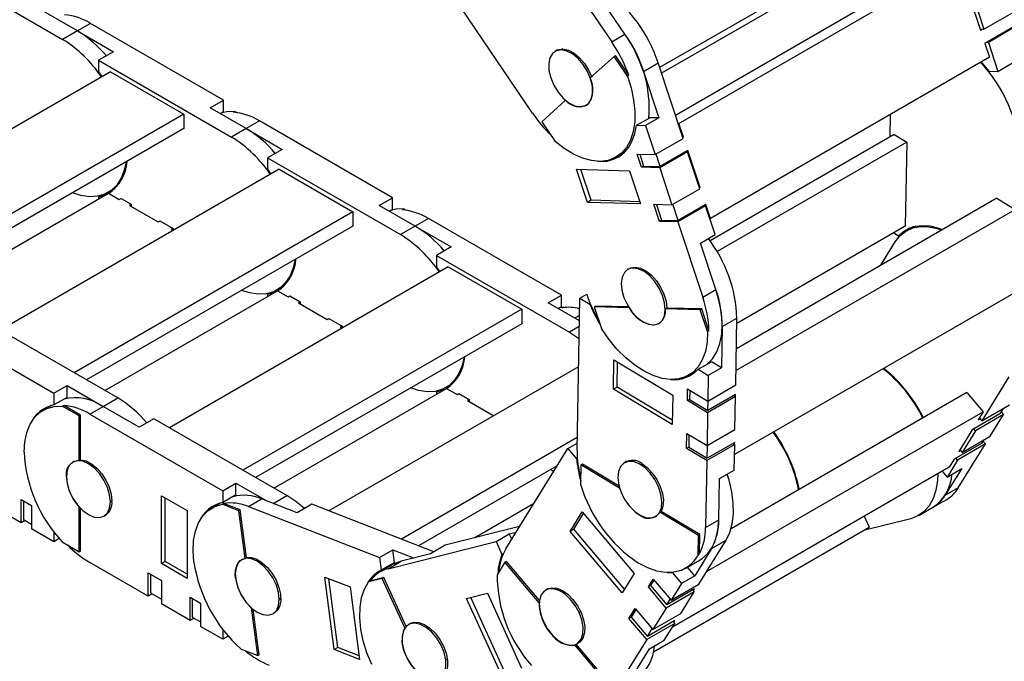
# Model space of a CAD drawing. Header units: inches. Extents: x 0 to 66, y 0 to 51.
# Tile 7 of 10: x 54.7 to 62.1, y 34.1 to 38.9. Entities that reach past the tile are written whole.
import ezdxf

# ---------------------------------------------------------------- set-up
doc = ezdxf.new("R2010")
doc.units = ezdxf.units.IN
doc.header["$LTSCALE"] = 6
doc.header["$MEASUREMENT"] = 0

msp = doc.modelspace()

# ---------------------------------------------------------------- linework, layer by layer
for p, q in [((53.9829, 39.3685), (54.9906, 38.7867)), ((58.5532, 38.228), (57.7586, 39.4025)), ((60.9512, 39.4024), (59.5158, 38.5738)), ((61.0366, 39.4), (59.5303, 38.5305)), ((61.6512, 39.3746), (59.6365, 38.2115)), ((59.6612, 38.1497), (61.7769, 39.3711)), ((58.8035, 39.285), (59.1525, 38.7691)), ((59.2527, 38.827), (59.0376, 39.1449)), ((61.8547, 39.1376), (61.948, 38.8572)), ((61.8812, 39.1452), (61.9745, 38.8649)), ((55.102, 38.851), (54.8292, 39.0085)), ((61.9745, 38.8649), (62.1861, 38.9871)), ((55.2022, 38.9088), (55.102, 38.851)), ((56.21, 38.3271), (55.2022, 38.9088)), ((55.102, 38.851), (54.9906, 38.7867)), ((55.102, 38.851), (55.3748, 38.6935)), ((59.1525, 38.7691), (59.2527, 38.827)), ((61.9452, 38.8658), (61.9745, 38.8649)), ((61.948, 38.8572), (61.962, 38.8653)), ((62.1903, 38.8772), (61.9815, 38.7567)), ((62.2195, 38.8865), (62.008, 38.7643)), ((61.9815, 38.7567), (62.0162, 38.6524)), ((62.008, 38.7643), (61.9953, 38.7647)), ((62.008, 38.7643), (62.0809, 38.5451)), ((55.3748, 38.6935), (55.2634, 38.6292)), ((58.7415, 38.7071), (58.7236, 38.6967)), ((58.7816, 38.7145), (58.7699, 38.7077)), ((59.1705, 38.6584), (59.1817, 38.6648)), ((59.2824, 38.516), (59.1817, 38.6648)), ((55.2634, 38.6292), (55.2634, 38.5404)), ((55.2634, 38.6292), (56.2712, 38.0474)), ((59.1705, 38.6584), (58.9902, 38.4955)), ((59.2713, 38.5095), (59.1705, 38.6584)), ((59.393, 38.5442), (59.5043, 38.6085)), ((59.6945, 38.0371), (59.5043, 38.6085)), ((62.0162, 38.6524), (59.9005, 37.4311)), ((62.0809, 38.5451), (62.1923, 38.6094)), ((55.3524, 38.5423), (53.2396, 37.3226)), ((55.2634, 38.5404), (55.2885, 38.5054)), ((55.3524, 38.5423), (55.9092, 38.2209)), ((59.2824, 38.516), (59.2713, 38.5095)), ((59.393, 38.5442), (59.5102, 38.192)), ((62.0115, 38.5471), (62.0809, 38.5451)), ((56.1097, 38.2692), (56.21, 38.3271)), ((56.21, 38.2383), (56.21, 38.3271)), ((58.803, 38.3265), (58.6226, 38.1636)), ((58.803, 38.3265), (58.8032, 38.3266)), ((58.9598, 38.2875), (58.9666, 38.2915)), ((55.9092, 38.2209), (53.7963, 37.0012)), ((55.9092, 38.2209), (55.9092, 38.1116)), ((56.3826, 38.1117), (56.1097, 38.2692)), ((56.21, 38.2383), (56.1866, 38.2248)), ((56.2854, 38.2353), (56.2966, 38.2417)), ((56.2966, 38.2417), (56.3128, 38.2323)), ((61.2633, 38.0476), (61.2663, 38.2196)), ((56.4828, 38.1696), (56.3826, 38.1117)), ((57.4905, 37.5878), (56.4828, 38.1696)), ((58.6226, 38.1636), (58.7233, 38.0147)), ((59.3406, 38.1361), (59.4408, 38.194)), ((59.5102, 38.192), (59.41, 38.1342)), ((59.5102, 38.192), (59.4408, 38.194)), ((59.657, 38.1499), (59.6612, 38.1497)), ((59.6959, 38.0455), (59.6612, 38.1497)), ((55.9092, 38.1116), (53.891, 36.9465)), ((56.3826, 38.1117), (56.2712, 38.0474)), ((56.3826, 38.1117), (56.6554, 37.9542)), ((59.3406, 38.1361), (59.41, 38.1342)), ((59.41, 38.1342), (59.4829, 37.915)), ((59.4829, 37.915), (59.6945, 38.0371)), ((59.6917, 38.0456), (59.6959, 38.0455)), ((59.6924, 38.0435), (59.6959, 38.0455)), ((61.2945, 38.0656), (59.8992, 37.2601)), ((61.3891, 38.0087), (59.9519, 37.1791)), ((61.2945, 38.0656), (61.3891, 38.0087)), ((61.3891, 38.0087), (61.378, 37.3724)), ((56.6554, 37.9542), (56.544, 37.8899)), ((59.1862, 37.8954), (59.2495, 37.932)), ((59.2258, 37.9243), (59.2619, 37.9452)), ((59.3447, 37.9188), (59.4829, 37.915)), ((59.3782, 37.8182), (59.3447, 37.9188)), ((59.3648, 37.9183), (59.3949, 37.8279)), ((59.5206, 37.8244), (59.4892, 37.9186)), ((59.728, 37.9365), (59.5164, 37.8144)), ((59.7294, 37.945), (59.5206, 37.8244)), ((59.7154, 37.9369), (59.728, 37.9365)), ((59.8213, 37.6562), (59.728, 37.9365)), ((59.8227, 37.6646), (59.7294, 37.945)), ((56.544, 37.8899), (56.544, 37.8012)), ((56.544, 37.8899), (57.5518, 37.3081)), ((59.0488, 37.8634), (59.0646, 37.8625)), ((59.0658, 37.8632), (59.0646, 37.8625)), ((56.633, 37.8031), (54.5201, 36.5833)), ((56.544, 37.8012), (56.5691, 37.7662)), ((56.633, 37.8031), (57.1898, 37.4817)), ((58.885, 37.8034), (59.2872, 37.7923)), ((58.9687, 37.5519), (58.885, 37.8034)), ((58.9966, 37.568), (58.9185, 37.8025)), ((59.2872, 37.7923), (59.3709, 37.5407)), ((59.395, 37.8279), (59.3782, 37.8182)), ((59.5164, 37.8144), (59.3782, 37.8182)), ((59.3949, 37.8279), (59.5206, 37.8244)), ((59.5164, 37.8144), (59.6097, 37.5341)), ((54.0303, 36.8661), (55.3386, 37.6214)), ((55.3351, 37.6274), (55.3873, 37.6576)), ((55.3386, 37.6214), (55.4194, 37.5748)), ((59.6097, 37.5341), (59.8213, 37.6562)), ((59.8185, 37.6647), (59.8227, 37.6646)), ((59.8192, 37.6626), (59.8227, 37.6646)), ((55.2875, 37.6067), (55.2634, 37.5928)), ((55.2634, 37.5928), (55.2634, 37.578)), ((55.4194, 37.5748), (55.4333, 37.5828)), ((55.4333, 37.5828), (55.5112, 37.5378)), ((55.4333, 37.5828), (55.4333, 37.5828)), ((57.3903, 37.5299), (57.4905, 37.5878)), ((57.4905, 37.499), (57.4905, 37.5878)), ((58.9966, 37.568), (58.9687, 37.5519)), ((59.3709, 37.5407), (58.9687, 37.5519)), ((59.3653, 37.5577), (58.9966, 37.568)), ((62.0711, 37.583), (60.0977, 36.4438)), ((62.0711, 37.583), (62.2103, 37.4994)), ((57.1898, 37.4817), (55.0769, 36.2619)), ((55.5112, 37.5378), (55.4973, 37.5298)), ((55.4973, 37.5298), (55.7145, 37.4044)), ((55.5112, 37.5378), (55.5112, 37.5217)), ((57.1898, 37.4817), (57.1898, 37.3724)), ((57.6631, 37.3724), (57.3903, 37.5299)), ((57.4905, 37.499), (57.4672, 37.4856)), ((57.566, 37.496), (57.5772, 37.5024)), ((57.5772, 37.5024), (57.5934, 37.4931)), ((59.4715, 37.5379), (59.6097, 37.5341)), ((59.5145, 37.4086), (59.4715, 37.5379)), ((59.4916, 37.5374), (59.5313, 37.4183)), ((59.657, 37.4148), (59.616, 37.5377)), ((59.8644, 37.5269), (59.6528, 37.4047)), ((59.8658, 37.5353), (59.657, 37.4148)), ((59.8517, 37.5272), (59.8644, 37.5269)), ((59.9373, 37.3077), (59.8644, 37.5269)), ((59.9005, 37.4311), (59.8658, 37.5353)), ((60.0948, 36.2782), (62.2103, 37.4994)), ((55.7145, 37.4044), (55.7284, 37.4124)), ((55.7283, 37.4125), (55.8286, 37.3546)), ((55.7283, 37.4124), (55.7283, 37.4125)), ((57.7634, 37.4303), (57.6631, 37.3724)), ((58.7711, 36.8485), (57.7634, 37.4303)), ((59.5313, 37.4183), (59.5145, 37.4086)), ((59.6528, 37.4047), (59.5145, 37.4086)), ((59.5313, 37.4183), (59.657, 37.4148)), ((59.6528, 37.4047), (59.843, 36.8334)), ((59.8962, 37.4312), (59.9005, 37.4311)), ((57.1898, 37.3724), (55.1716, 36.2073)), ((55.8285, 37.3546), (55.8146, 37.3466)), ((55.8146, 37.3466), (55.8284, 37.3386)), ((55.8286, 37.3546), (55.8286, 37.3387)), ((57.6631, 37.3724), (57.5518, 37.3081)), ((57.6631, 37.3724), (57.936, 37.2149)), ((61.378, 37.3724), (60.101, 36.6352)), ((61.2907, 37.322), (61.3279, 37.2996)), ((61.4404, 37.3683), (61.3882, 37.3382)), ((59.826, 37.2434), (59.9373, 37.3077)), ((61.1924, 37.0757), (61.3015, 37.2523)), ((61.3279, 37.2996), (61.3565, 37.3162)), ((57.936, 37.2149), (57.8246, 37.1507)), ((59.9432, 36.8912), (59.826, 37.2434)), ((57.8246, 37.1507), (57.8246, 37.0619)), ((57.8246, 37.1507), (58.8324, 36.5689)), ((57.9136, 37.0638), (55.8007, 35.8441)), ((57.8246, 37.0619), (57.8497, 37.0269)), ((57.9136, 37.0638), (58.4704, 36.7424)), ((59.2918, 37.0541), (59.2739, 37.0437)), ((59.4067, 37.0367), (59.3953, 37.0301)), ((55.3109, 36.1268), (56.6192, 36.8821)), ((56.6157, 36.8882), (56.6679, 36.9183)), ((56.6192, 36.8821), (56.6999, 36.8355)), ((59.843, 36.8334), (59.9432, 36.8912)), ((56.5681, 36.8674), (56.544, 36.8535)), ((56.544, 36.8535), (56.544, 36.8387)), ((56.6999, 36.8355), (56.7139, 36.8435)), ((56.7138, 36.8435), (56.7918, 36.7985)), ((56.7138, 36.8435), (56.7138, 36.8435)), ((56.7918, 36.7986), (56.7778, 36.7905)), ((56.7918, 36.7985), (56.7918, 36.7825)), ((58.6709, 36.7907), (58.7711, 36.8485)), ((58.7711, 36.7598), (58.7711, 36.8485)), ((58.8904, 35.6743), (58.9106, 36.8262)), ((58.9106, 36.8262), (58.9635, 36.8568)), ((58.9106, 36.8262), (58.9874, 36.7801)), ((62.1991, 36.863), (60.0837, 35.6418)), ((58.4704, 36.7424), (56.3575, 35.5227)), ((56.7778, 36.7905), (56.995, 36.6651)), ((58.4704, 36.7424), (58.4704, 36.6331)), ((58.9075, 36.6541), (58.6709, 36.7907)), ((58.7711, 36.7598), (58.7478, 36.7463)), ((58.7885, 36.7596), (58.7582, 36.7523)), ((58.7774, 36.7532), (58.7885, 36.7596)), ((58.7885, 36.7596), (58.7978, 36.756)), ((58.9914, 36.7824), (58.9874, 36.7801)), ((59.0308, 36.7669), (59.0197, 36.7605)), ((59.0197, 36.7605), (59.0746, 36.5956)), ((59.2845, 36.7531), (59.0197, 36.7605)), ((59.2804, 36.76), (59.0308, 36.7669)), ((59.2845, 36.7531), (59.2847, 36.7533)), ((59.5704, 36.7519), (59.5592, 36.7455)), ((59.8241, 36.7382), (59.5592, 36.7455)), ((59.8352, 36.7446), (59.5704, 36.7519)), ((59.8241, 36.7382), (59.8352, 36.7446)), ((59.879, 36.5733), (59.8241, 36.7382)), ((59.8901, 36.5797), (59.8352, 36.7446)), ((53.916, 36.6878), (54.9238, 36.106)), ((55.4082, 36.0707), (54.4004, 36.6525)), ((56.995, 36.6651), (57.009, 36.6732)), ((57.0089, 36.6732), (57.1092, 36.6153)), ((57.0089, 36.6732), (57.0089, 36.6732)), ((58.9083, 36.696), (58.8715, 36.6748)), ((58.9042, 36.656), (58.9076, 36.6547)), ((59.9904, 36.611), (60.1018, 36.6753)), ((60.0929, 36.1694), (60.1018, 36.6753)), ((58.4704, 36.6331), (56.4522, 35.468)), ((57.1091, 36.6153), (57.0952, 36.6073)), ((57.0952, 36.6073), (57.109, 36.5993)), ((57.1092, 36.6153), (57.1092, 36.5994)), ((58.9068, 36.6118), (58.8324, 36.5689)), ((59.4639, 36.6232), (59.4644, 36.6235)), ((59.5101, 36.6346), (59.5169, 36.6385)), ((59.8901, 36.5797), (59.879, 36.5733)), ((59.9904, 36.611), (59.9849, 36.2992)), ((59.1657, 36.1361), (59.1696, 36.3588)), ((59.1696, 36.3588), (59.6149, 36.0914)), ((58.9015, 36.3065), (57.0094, 35.2143)), ((59.1935, 36.1521), (59.1968, 36.3424)), ((59.7364, 36.2425), (59.7998, 36.2791)), ((59.8079, 36.2875), (59.9081, 36.3453)), ((59.8079, 36.2875), (59.8847, 36.2413)), ((59.9849, 36.2992), (59.8847, 36.2413)), ((59.9849, 36.2992), (59.9081, 36.3453)), ((59.8847, 36.2413), (59.8813, 36.0472)), ((62.1638, 36.2307), (61.9578, 35.8973)), ((54.9238, 36.106), (55.024, 36.1639)), ((55.024, 36.0751), (55.024, 36.1639)), ((55.024, 36.1639), (55.2968, 36.0064)), ((56.5915, 35.3876), (57.8998, 36.1428)), ((57.8487, 36.1281), (57.8246, 36.1142)), ((57.8963, 36.1489), (57.9485, 36.179)), ((57.8998, 36.1428), (57.9805, 36.0962)), ((59.1935, 36.1521), (59.1657, 36.1361)), ((59.611, 35.8687), (59.1657, 36.1361)), ((59.6116, 35.9011), (59.1935, 36.1521)), ((59.7267, 36.05), (59.7282, 36.1391)), ((59.7282, 36.1391), (59.8813, 36.0472)), ((59.7446, 36.1293), (59.7434, 36.0597)), ((59.8813, 36.0472), (60.0929, 36.1694)), ((54.9238, 36.106), (54.9238, 36.0173)), ((55.024, 36.0751), (54.9238, 36.0173)), ((55.2968, 36.0064), (55.4082, 36.0707)), ((57.8246, 36.1142), (57.8246, 36.0995)), ((57.9805, 36.0962), (57.9945, 36.1043)), ((57.9944, 36.1043), (58.0724, 36.0593)), ((57.9944, 36.1042), (57.9944, 36.1043)), ((58.0724, 36.0593), (58.0584, 36.0513)), ((58.0724, 36.0593), (58.0724, 36.0432)), ((59.6149, 36.0914), (59.611, 35.8687)), ((59.7434, 36.0597), (59.7267, 36.05)), ((59.7434, 36.0597), (59.8826, 35.9762)), ((60.0913, 36.0803), (59.8798, 35.9581)), ((60.0914, 36.0967), (59.8826, 35.9762)), ((61.846, 36.1106), (60.0572, 35.0779)), ((60.0774, 36.0886), (60.0913, 36.0803)), ((60.087, 35.8321), (60.0913, 36.0803)), ((60.0911, 36.0804), (60.0914, 36.0967)), ((61.846, 36.1106), (61.9692, 35.9646)), ((54.9044, 36.0128), (54.841, 35.9762)), ((54.9881, 36.0078), (54.9993, 36.0142)), ((55.1159, 35.9341), (54.9881, 36.0078)), ((55.127, 35.9405), (54.9993, 36.0142)), ((55.1966, 35.9485), (55.2968, 36.0064)), ((55.5697, 35.8489), (55.2968, 36.0064)), ((58.0584, 36.0513), (58.2589, 35.9356)), ((59.8798, 35.9581), (59.7267, 36.05)), ((59.8826, 35.9762), (59.8839, 36.0487)), ((61.9578, 35.8973), (62.1694, 36.0194)), ((62.1196, 35.9906), (62.0938, 35.9489)), ((55.127, 35.9405), (55.1159, 35.9341)), ((55.1159, 35.5954), (55.1159, 35.9341)), ((55.127, 35.6018), (55.127, 35.9405)), ((55.1966, 35.9485), (56.2044, 35.3668)), ((55.681, 35.9132), (55.5697, 35.8489)), ((56.6888, 35.3314), (55.681, 35.9132)), ((59.8726, 34.7544), (61.9692, 35.9646)), ((59.8798, 35.9581), (59.8754, 35.7099)), ((62.0938, 35.9489), (61.8849, 35.8283)), ((62.1227, 35.9439), (61.9112, 35.8218)), ((61.9692, 35.9646), (61.9316, 35.9038)), ((61.9316, 35.9038), (61.9455, 35.9119)), ((61.9403, 35.918), (61.9578, 35.8973)), ((62.0217, 35.7803), (62.1227, 35.9439)), ((62.1042, 35.9658), (62.1227, 35.9439)), ((59.8754, 35.7099), (60.087, 35.8321)), ((61.8849, 35.8283), (61.7838, 35.6647)), ((61.9112, 35.8218), (61.8988, 35.8364)), ((58.8921, 35.7704), (57.5589, 35.0007)), ((59.7203, 35.6873), (59.7223, 35.8019)), ((59.7223, 35.8019), (59.8754, 35.7099)), ((59.7387, 35.792), (59.7371, 35.697)), ((61.9112, 35.8218), (61.8101, 35.6582)), ((61.8101, 35.6582), (62.0217, 35.7803)), ((58.3502, 34.928), (58.8193, 35.6871)), ((58.8193, 35.6871), (58.8914, 35.7287)), ((58.8193, 35.6871), (58.8873, 35.6066)), ((59.7371, 35.697), (59.7203, 35.6873)), ((59.8734, 35.5954), (59.7203, 35.6873)), ((59.7371, 35.697), (59.8762, 35.6134)), ((60.085, 35.7175), (59.8734, 35.5954)), ((60.0851, 35.734), (59.8762, 35.6134)), ((59.8762, 35.6134), (59.878, 35.7114)), ((60.0711, 35.7259), (60.085, 35.7175)), ((60.0816, 35.5234), (60.085, 35.7175)), ((60.0848, 35.7177), (60.0851, 35.734)), ((61.9564, 35.7266), (61.7476, 35.606)), ((61.9854, 35.7216), (61.7738, 35.5995)), ((61.7794, 35.3882), (61.9854, 35.7216)), ((61.7926, 35.6789), (61.8101, 35.6582)), ((61.9718, 35.7516), (61.9564, 35.7266)), ((61.9669, 35.7435), (61.9854, 35.7216)), ((58.8924, 35.6095), (58.8873, 35.6066)), ((61.7476, 35.606), (61.71, 35.5452)), ((61.7738, 35.5995), (61.7615, 35.6141)), ((61.7838, 35.6647), (61.7978, 35.6728)), ((55.0742, 35.5881), (55.0674, 35.5841)), ((55.1159, 35.5954), (55.127, 35.6018)), ((58.7384, 35.5561), (57.6888, 34.9502)), ((58.9196, 35.5633), (58.9171, 35.4173)), ((58.9308, 35.5697), (58.9196, 35.5633)), ((59.2128, 35.3873), (58.9196, 35.5633)), ((59.2087, 35.4029), (58.9308, 35.5697)), ((59.2662, 35.5904), (59.2482, 35.58)), ((61.71, 35.5452), (59.6135, 34.3349)), ((59.8734, 35.5954), (59.8646, 35.0895)), ((61.8061, 35.5358), (61.6791, 35.3303)), ((61.7738, 35.5995), (61.6948, 35.4715)), ((61.6948, 35.4715), (61.8061, 35.5358)), ((55.0182, 35.4761), (55.0185, 35.4763)), ((58.7119, 35.5133), (58.688, 35.5271)), ((59.4554, 35.5079), (59.4441, 35.5013)), ((59.9648, 35.1473), (59.9702, 35.4591)), ((59.9702, 35.4591), (60.0816, 35.5234)), ((61.6579, 35.5152), (61.6948, 35.4715)), ((56.2044, 35.3668), (56.3046, 35.4246)), ((56.3046, 35.3359), (56.3046, 35.4246)), ((56.3046, 35.4246), (56.5379, 35.29)), ((59.2128, 35.3873), (59.2131, 35.3874)), ((61.7794, 35.3882), (61.6791, 35.3303)), ((55.7395, 34.8154), (55.7395, 35.3298)), ((55.7395, 35.3298), (55.9344, 35.2173)), ((55.7673, 34.8315), (55.7673, 35.3137)), ((56.2044, 35.3668), (56.2044, 35.278)), ((56.3046, 35.3359), (56.2044, 35.278)), ((56.3986, 35.2473), (56.4989, 35.3051)), ((56.7681, 35.2005), (56.4989, 35.3051)), ((56.5852, 35.2716), (56.6888, 35.3314)), ((54.676, 35.1239), (54.4589, 35.2493)), ((54.676, 35.3007), (54.754, 35.2557)), ((54.676, 35.1239), (54.676, 35.3007)), ((54.6928, 35.291), (54.6928, 35.1496)), ((54.754, 35.2557), (54.754, 35.0789)), ((55.1161, 35.2441), (55.1159, 35.244)), ((55.1159, 34.9054), (55.1159, 35.244)), ((55.127, 34.9118), (55.127, 35.2326)), ((55.3639, 35.2897), (55.3525, 35.2831)), ((56.185, 35.2735), (56.1216, 35.237)), ((56.1995, 35.265), (56.2106, 35.2715)), ((56.3256, 35.216), (56.1995, 35.265)), ((56.3367, 35.2225), (56.2106, 35.2715)), ((56.3986, 35.2473), (57.3932, 34.8608)), ((56.8795, 35.2648), (56.7681, 35.2005)), ((57.8048, 34.9052), (56.8795, 35.2648)), ((58.5607, 35.2686), (58.114, 35.0108)), ((61.4811, 35.1801), (61.5924, 35.2444)), ((61.5924, 35.2444), (61.6926, 35.3022)), ((55.3036, 35.175), (55.3215, 35.1853)), ((55.9344, 35.2173), (55.9344, 34.7029)), ((56.3367, 35.2225), (56.3256, 35.216)), ((56.3729, 34.8545), (56.3256, 35.216)), ((56.384, 34.8609), (56.3367, 35.2225)), ((58.837, 35.0596), (58.9277, 35.2064)), ((58.8648, 35.0757), (58.938, 35.1942)), ((58.9277, 35.2064), (59.3219, 34.7394)), ((59.363, 35.1842), (59.3633, 35.1844)), ((59.4845, 35.1709), (59.4913, 35.1748)), ((59.5282, 35.211), (59.5171, 35.2046)), ((59.8103, 35.0286), (59.5171, 35.2046)), ((59.8214, 35.035), (59.5282, 35.211)), ((61.4206, 35.1558), (61.061, 35.0653)), ((61.0669, 35.1739), (61.1046, 35.0915)), ((54.7067, 35.1416), (54.676, 35.1239)), ((54.6928, 35.1496), (54.754, 35.1143)), ((58.4543, 35.0963), (57.8902, 34.9545)), ((59.4696, 34.1477), (61.1046, 35.0915)), ((59.8646, 35.0895), (59.9648, 35.1473)), ((54.9238, 34.9809), (54.754, 35.0789)), ((54.9238, 35.0561), (54.9238, 34.9809)), ((58.2757, 34.9825), (58.3759, 35.0403)), ((58.3759, 35.0403), (58.4277, 35.0534)), ((58.3945, 34.9997), (58.3759, 35.0403)), ((58.8648, 35.0757), (58.837, 35.0596)), ((59.2312, 34.5926), (58.837, 35.0596)), ((59.2487, 34.621), (58.8648, 35.0757)), ((59.8077, 34.8825), (59.8103, 35.0286)), ((59.8103, 35.0286), (59.8214, 35.035)), ((59.8189, 34.889), (59.8214, 35.035)), ((61.0607, 35.0662), (61.061, 35.0653)), ((54.9653, 35.0048), (54.9238, 34.9809)), ((54.9881, 34.9791), (55.1159, 34.9054)), ((57.457, 34.7766), (58.2757, 34.9825)), ((57.8902, 34.9545), (57.7789, 34.8902)), ((58.2757, 34.9825), (58.3205, 34.8845)), ((59.8142, 34.6598), (60.0202, 34.9933)), ((59.9089, 34.929), (60.0202, 34.9933)), ((55.1159, 34.9054), (55.127, 34.9118)), ((56.3729, 34.8545), (56.384, 34.8609)), ((57.3932, 34.8608), (57.4934, 34.9186)), ((57.3932, 34.8608), (57.4056, 34.766)), ((57.5058, 34.8239), (57.4934, 34.9186)), ((57.4934, 34.9186), (57.65, 34.8578)), ((57.7789, 34.8902), (57.5572, 34.8345)), ((58.3304, 34.8902), (58.3205, 34.8845)), ((59.9089, 34.929), (59.7819, 34.7235)), ((59.8189, 34.889), (59.8077, 34.8825)), ((55.6393, 34.5679), (55.1966, 34.8234)), ((55.7673, 34.8315), (55.7395, 34.8154)), ((55.9344, 34.7029), (55.7395, 34.8154)), ((55.9344, 34.735), (55.7673, 34.8315)), ((56.3548, 34.8488), (56.348, 34.8448)), ((57.4968, 34.8101), (57.3966, 34.7523)), ((57.5058, 34.8239), (57.4056, 34.766)), ((57.457, 34.7766), (57.5572, 34.8345)), ((58.3437, 34.8253), (58.2842, 34.7291)), ((58.3548, 34.8317), (58.3437, 34.8253)), ((58.6032, 34.5178), (58.3437, 34.8253)), ((58.6052, 34.5352), (58.3548, 34.8317)), ((59.7108, 34.7788), (59.8222, 34.8431)), ((59.7819, 34.7235), (59.7272, 34.7882)), ((55.6393, 34.7447), (55.7395, 34.6868)), ((55.6393, 34.5679), (55.6393, 34.7447)), ((55.656, 34.735), (55.656, 34.5936)), ((57.0489, 34.164), (56.977, 34.713)), ((56.977, 34.713), (57.1694, 34.6383)), ((57.4248, 34.7092), (57.321, 34.6831)), ((57.4248, 34.7092), (57.4137, 34.7027)), ((57.5938, 34.3396), (57.4248, 34.7092)), ((59.3219, 34.7394), (59.2312, 34.5926)), ((59.5734, 34.7467), (59.6137, 34.7462)), ((59.6137, 34.7462), (59.6176, 34.7484)), ((59.6137, 34.7462), (59.6817, 34.6656)), ((59.7819, 34.7235), (59.6817, 34.6656)), ((55.7395, 34.6868), (55.7395, 34.51)), ((56.301, 34.7044), (56.3012, 34.7046)), ((57.0767, 34.18), (57.0086, 34.7008)), ((57.1694, 34.6383), (57.2412, 34.0892)), ((57.4137, 34.7027), (57.3099, 34.6766)), ((57.3099, 34.6766), (57.321, 34.6831)), ((57.5846, 34.3289), (57.4137, 34.7027)), ((59.4308, 34.6395), (59.4671, 34.6982)), ((59.4476, 34.6491), (59.4308, 34.6395)), ((59.5664, 34.4789), (59.4308, 34.6395)), ((59.4733, 34.6908), (59.4476, 34.6491)), ((59.4476, 34.6491), (59.5708, 34.5032)), ((59.4671, 34.6982), (59.6026, 34.5377)), ((59.6817, 34.6656), (59.6026, 34.5377)), ((59.6026, 34.5377), (59.8142, 34.6598)), ((55.6699, 34.5855), (55.6393, 34.5679)), ((55.656, 34.5936), (55.7395, 34.5454)), ((55.9566, 34.5615), (56.0346, 34.5165)), ((55.9566, 34.3846), (55.9566, 34.5615)), ((58.0522, 34.5504), (58.2105, 34.5902)), ((58.2105, 34.5902), (58.4702, 34.0224)), ((58.6701, 34.6257), (58.6522, 34.6153)), ((59.7779, 34.6011), (59.5664, 34.4789)), ((59.7796, 34.6238), (59.5708, 34.5032)), ((59.6769, 34.4375), (59.7779, 34.6011)), ((59.7656, 34.6157), (59.7779, 34.6011)), ((59.7708, 34.6095), (59.7796, 34.6238)), ((55.9566, 34.3846), (55.7395, 34.51)), ((55.9734, 34.5518), (55.9734, 34.4104)), ((56.0346, 34.5165), (56.0346, 34.3396)), ((56.6445, 34.5504), (56.6331, 34.5438)), ((58.3119, 33.9826), (58.0522, 34.5504)), ((58.3398, 33.9986), (58.0838, 34.5583)), ((58.6032, 34.5178), (58.6035, 34.518)), ((59.5708, 34.5032), (59.5965, 34.5449)), ((55.9734, 34.4104), (56.0346, 34.375)), ((56.4222, 34.4795), (56.4219, 34.4794)), ((56.4692, 34.1179), (56.4219, 34.4794)), ((56.4804, 34.1243), (56.4353, 34.4684)), ((56.5842, 34.4357), (56.6021, 34.4461)), ((58.9173, 34.4514), (58.906, 34.4449)), ((59.2831, 34.4004), (59.3298, 34.4759)), ((59.2999, 34.4101), (59.2831, 34.4004)), ((59.336, 34.4685), (59.2999, 34.4101)), ((59.2999, 34.4101), (59.4231, 34.2641)), ((59.3298, 34.4759), (59.4653, 34.3154)), ((59.5664, 34.4789), (59.4653, 34.3154)), ((59.4653, 34.3154), (59.6769, 34.4375)), ((55.9873, 34.4023), (55.9566, 34.3846)), ((56.2044, 34.2416), (56.0346, 34.3396)), ((57.6298, 34.3641), (57.6118, 34.3537)), ((59.4186, 34.2399), (59.2831, 34.4004)), ((59.6302, 34.362), (59.4186, 34.2399)), ((59.6319, 34.3847), (59.4231, 34.2641)), ((59.5512, 34.2341), (59.6302, 34.362)), ((59.6179, 34.3766), (59.6302, 34.362)), ((59.6231, 34.3704), (59.6319, 34.3847)), ((56.2044, 34.3168), (56.2044, 34.2416)), ((56.2459, 34.2656), (56.2044, 34.2416)), ((57.5846, 34.3289), (57.5854, 34.3293)), ((58.6924, 34.2847), (58.6926, 34.2848)), ((59.4231, 34.2641), (59.4592, 34.3226)), ((58.8742, 34.1997), (58.8726, 34.1988)), ((59.1321, 33.8913), (58.8726, 34.1988)), ((59.1433, 33.8978), (58.8846, 34.2041)), ((58.8884, 34.2062), (58.9063, 34.2165)), ((59.4186, 34.2399), (59.2126, 33.9064)), ((59.4398, 34.1698), (59.5512, 34.2341)), ((56.3431, 34.1669), (56.4692, 34.1179)), ((56.4692, 34.1179), (56.4804, 34.1243)), ((57.0767, 34.18), (57.0489, 34.164)), ((57.2412, 34.0892), (57.0489, 34.164)), ((57.2375, 34.1175), (57.0767, 34.18)), ((57.594, 34.115), (57.5942, 34.1151)), ((59.3128, 33.9643), (59.4398, 34.1698)), ((57.9061, 34.0916), (57.8947, 34.0851))]:
    msp.add_line(p, q)
at = {"flags": 128}
for points in [[(58.7699, 38.7077), (58.7333, 38.7015), (58.7041, 38.6809), (58.6843, 38.6475), (58.6752, 38.6035), (58.6774, 38.552), (58.6909, 38.4963), (58.7146, 38.4404), (58.747, 38.3879), (58.7858, 38.3426), (58.8284, 38.3075), (58.872, 38.2849), (58.9135, 38.2765)], [(58.7279, 38.6992), (58.7505, 38.7105), (58.7864, 38.7142), (58.8264, 38.7046), (58.8681, 38.6821), (58.9089, 38.6482), (58.9461, 38.6051), (58.9776, 38.5553), (59.0013, 38.5019)], [(58.9135, 38.2765), (58.9501, 38.2828), (58.9793, 38.3033), (58.9991, 38.3367), (59.0082, 38.3807), (59.006, 38.4323), (58.9925, 38.4879), (58.9688, 38.5439), (58.9364, 38.5963), (58.8976, 38.6416), (58.8549, 38.6767), (58.8114, 38.6993), (58.7699, 38.7077)], [(61.9527, 38.6158), (61.9578, 38.6103), (62.0115, 38.5471)], [(59.2713, 38.5095), (59.2998, 38.419), (59.3189, 38.33), (59.328, 38.2443), (59.3271, 38.1638), (59.3161, 38.0901), (59.2952, 38.0248), (59.2649, 37.9691), (59.2258, 37.9243)], [(56.2966, 38.2417), (56.2346, 38.2394), (56.197, 38.2308)], [(59.0646, 37.8625), (59.1176, 37.8658), (59.1665, 37.8787), (59.2108, 37.9009), (59.2496, 37.9321), (59.2825, 37.9719), (59.3088, 38.0197), (59.3283, 38.0747), (59.3406, 38.1361)], [(59.2258, 37.9243), (59.1788, 37.8913), (59.1247, 37.8708), (59.0648, 37.8632), (59.0002, 37.8686), (58.9324, 37.887), (58.8626, 37.918), (58.7925, 37.9608), (58.7233, 38.0147)], [(55.4719, 37.8592), (55.4581, 37.7958), (55.4338, 37.7346), (55.4005, 37.6834), (55.3588, 37.6431), (55.3097, 37.6148), (55.254, 37.5988), (55.193, 37.5955), (55.1279, 37.6051), (55.0659, 37.6248)], [(55.3211, 37.6113), (55.3117, 37.6071), (55.2634, 37.5928)], [(57.5772, 37.5024), (57.5152, 37.5001), (57.4776, 37.4916)], [(61.3015, 37.2523), (61.3381, 37.2993), (61.3828, 37.335), (61.4346, 37.3586), (61.4925, 37.3696), (61.5553, 37.3679), (61.6217, 37.3534), (61.6539, 37.3421)], [(61.3279, 37.2996), (61.3654, 37.3329), (61.4085, 37.3572), (61.4565, 37.3722), (61.5086, 37.3776), (61.5641, 37.3735), (61.6222, 37.3598), (61.6606, 37.346)], [(56.7525, 37.1199), (56.7386, 37.0565), (56.7144, 36.9953), (56.681, 36.9441), (56.6394, 36.9039), (56.5902, 36.8755), (56.5346, 36.8595), (56.4736, 36.8563), (56.4085, 36.8658), (56.3465, 36.8855)], [(59.3953, 37.0301), (59.352, 37.0495), (59.3113, 37.0546), (59.2762, 37.0451), (59.249, 37.0215), (59.2315, 36.9854), (59.225, 36.9394), (59.2298, 36.8866), (59.2457, 36.8305), (59.2715, 36.7751), (59.3056, 36.724), (59.3455, 36.6807), (59.3886, 36.6482)], [(59.2782, 37.0462), (59.2961, 37.0559), (59.3312, 37.0616)], [(59.3312, 37.0616), (59.3708, 37.0538), (59.4124, 37.0331), (59.4535, 37.0008), (59.4914, 36.9588), (59.5238, 36.9097), (59.5487, 36.8567), (59.5646, 36.803), (59.5704, 36.7519)], [(59.3886, 36.6482), (59.432, 36.6288), (59.4726, 36.6237), (59.5077, 36.6333), (59.5349, 36.6569), (59.5524, 36.6929), (59.559, 36.7389), (59.5541, 36.7917), (59.5383, 36.8478), (59.5124, 36.9033), (59.4783, 36.9544), (59.4384, 36.9976), (59.3953, 37.0301)], [(59.8795, 36.3288), (59.9173, 36.3678), (59.9496, 36.4202), (59.9729, 36.4824), (59.9866, 36.5532), (59.9904, 36.6311), (59.9844, 36.7146), (59.9685, 36.8019), (59.9432, 36.8912)], [(56.6017, 36.872), (56.5923, 36.8679), (56.544, 36.8535)], [(58.9874, 36.7801), (59.023, 36.7029), (59.0631, 36.63)], [(59.6013, 36.2103), (59.5359, 36.2186), (59.4675, 36.2398), (59.3976, 36.2734), (59.3275, 36.3188), (59.2588, 36.3749), (59.1928, 36.4407), (59.131, 36.5148), (59.0746, 36.5956)], [(58.8324, 36.5689), (58.9017, 36.5231), (58.9052, 36.5205)], [(59.879, 36.5733), (59.8758, 36.4941), (59.8626, 36.4221), (59.8396, 36.3588), (59.8073, 36.3054), (59.7665, 36.2631), (59.7178, 36.2328), (59.6623, 36.2151), (59.6013, 36.2103)], [(58.0331, 36.3807), (58.0192, 36.3172), (57.9949, 36.256), (57.9616, 36.2048), (57.92, 36.1646), (57.8708, 36.1362), (57.8152, 36.1202), (57.7542, 36.117), (57.689, 36.1265), (57.6271, 36.1463)], [(57.8823, 36.1327), (57.8729, 36.1286), (57.8246, 36.1142)], [(54.6983, 35.6608), (54.7034, 35.7387), (54.7184, 35.8092), (54.7432, 35.8707), (54.7771, 35.9221), (54.8196, 35.9622), (54.8696, 35.9902), (54.9262, 36.0055), (54.9881, 36.0078)], [(55.3525, 35.2831), (55.3468, 35.3363), (55.3301, 35.3925), (55.3036, 35.4477), (55.269, 35.4984), (55.2287, 35.5409), (55.1855, 35.5724), (55.1423, 35.5908), (55.102, 35.5948), (55.0674, 35.5841), (55.0408, 35.5595), (55.0241, 35.5226), (55.0185, 35.476)], [(55.127, 35.6018), (55.1668, 35.5933), (55.2085, 35.5718), (55.2494, 35.5388), (55.287, 35.4963), (55.3191, 35.447), (55.3435, 35.3938), (55.3587, 35.3402), (55.3639, 35.2894)], [(59.4441, 35.5013), (59.4032, 35.5423), (59.3598, 35.572), (59.3168, 35.5883), (59.2772, 35.59), (59.2437, 35.5772), (59.2185, 35.5506), (59.2034, 35.5121), (59.1994, 35.4642), (59.2068, 35.4103), (59.2251, 35.3541), (59.253, 35.2992), (59.2886, 35.2496)], [(59.3808, 35.5731), (59.4221, 35.5423), (59.4606, 35.5016), (59.4939, 35.4534), (59.52, 35.4007), (59.5373, 35.3469), (59.5446, 35.2953), (59.5415, 35.249), (59.5282, 35.211)], [(55.0185, 35.476), (55.0241, 35.4228), (55.0408, 35.3666), (55.0674, 35.3113), (55.102, 35.2607), (55.1423, 35.2182), (55.1855, 35.1867), (55.2287, 35.1683), (55.269, 35.1643), (55.3036, 35.175), (55.3301, 35.1996), (55.3468, 35.2365), (55.3525, 35.2831)], [(59.2886, 35.2496), (59.3295, 35.2086), (59.3729, 35.1789), (59.4159, 35.1627), (59.4555, 35.1609), (59.489, 35.1737), (59.5142, 35.2003), (59.5293, 35.2389), (59.5333, 35.2867), (59.5259, 35.3406), (59.5076, 35.3969), (59.4797, 35.4517), (59.4441, 35.5013)], [(60.0202, 34.9933), (60.0481, 35.0507), (60.0667, 35.1174), (60.0755, 35.1919), (60.0744, 35.2728), (60.0634, 35.3584), (60.0428, 35.4469), (60.0286, 35.4929)], [(61.6238, 35.4954), (61.6217, 35.4453), (61.6105, 35.3726), (61.5895, 35.3081), (61.5594, 35.2532), (61.5207, 35.2089), (61.4741, 35.1762), (61.4206, 35.1558)], [(56.823, 35.2322), (56.7581, 35.2857), (56.6888, 35.3314)], [(55.9853, 34.8271), (55.979, 34.9115), (55.9828, 34.9902), (55.9966, 35.0617), (56.0202, 35.1244), (56.0531, 35.1771), (56.0945, 35.2186), (56.1437, 35.2481), (56.1995, 35.265)], [(59.8222, 34.8431), (59.8394, 34.8541), (59.8822, 34.8927), (59.9167, 34.9424), (59.9423, 35.0023), (59.9584, 35.071), (59.9648, 35.1473)], [(56.384, 34.8609), (56.4213, 34.8611), (56.462, 34.8479), (56.5037, 34.8222), (56.5437, 34.7856), (56.5796, 34.7403), (56.6092, 34.6893), (56.6305, 34.6355), (56.6423, 34.5825)], [(59.8077, 34.8825), (59.7735, 34.8315), (59.7308, 34.7918), (59.6806, 34.7642), (59.6238, 34.7492), (59.5617, 34.7473), (59.4956, 34.7584), (59.4267, 34.7824), (59.3566, 34.8186)], [(56.301, 34.7044), (56.2988, 34.7331), (56.3, 34.7599), (56.3047, 34.7843), (56.3126, 34.8057), (56.3236, 34.8238), (56.3375, 34.8381), (56.354, 34.8484), (56.3729, 34.8545)], [(56.6331, 34.5438), (56.6274, 34.597), (56.6107, 34.6532), (56.5842, 34.7085), (56.5496, 34.7591), (56.5093, 34.8016), (56.4661, 34.8332), (56.4228, 34.8515), (56.3826, 34.8555), (56.348, 34.8448), (56.3214, 34.8202), (56.3047, 34.7833), (56.299, 34.7367)], [(57.4446, 34.78), (57.4641, 34.7973), (57.4803, 34.8092)], [(57.5572, 34.8345), (57.5038, 34.814), (57.4968, 34.8101)], [(56.299, 34.7367), (56.3047, 34.6835), (56.3214, 34.6273), (56.348, 34.5721), (56.3826, 34.5214), (56.4228, 34.4789), (56.4661, 34.4474), (56.5093, 34.429), (56.5496, 34.425), (56.5842, 34.4357), (56.6107, 34.4603), (56.6274, 34.4972), (56.6331, 34.5438)], [(57.3341, 34.0496), (57.2974, 34.1399), (57.2697, 34.2304), (57.2515, 34.3192), (57.2432, 34.4044), (57.2451, 34.4844), (57.257, 34.5574), (57.2788, 34.6219), (57.3099, 34.6766)], [(56.6423, 34.5825), (56.6439, 34.5335), (56.6351, 34.4915), (56.6164, 34.4592), (56.5891, 34.4385), (56.5885, 34.4382)], [(58.906, 34.4449), (58.8762, 34.4988), (58.8391, 34.5468), (58.7974, 34.5854), (58.7538, 34.6122), (58.7113, 34.6253), (58.6729, 34.6237), (58.6411, 34.6076), (58.6181, 34.5781), (58.6055, 34.5372), (58.6041, 34.4877), (58.614, 34.4329), (58.6346, 34.3766)], [(58.6565, 34.6178), (58.6655, 34.6234), (58.6989, 34.6329), (58.7375, 34.629), (58.7788, 34.6119), (58.8202, 34.5827), (58.8593, 34.5432)], [(58.8593, 34.5432), (58.8935, 34.4959), (58.9208, 34.4437), (58.9393, 34.3898), (58.9481, 34.3377), (58.9465, 34.2905), (58.9347, 34.2511), (58.9133, 34.2221), (58.8927, 34.2087)], [(58.6346, 34.3766), (58.6644, 34.3227), (58.7015, 34.2747), (58.7432, 34.2361), (58.7868, 34.2093), (58.8292, 34.1962), (58.8677, 34.1978), (58.8995, 34.2139), (58.9225, 34.2434), (58.9351, 34.2843), (58.9365, 34.3338), (58.9266, 34.3886), (58.906, 34.4449)], [(57.8947, 34.0851), (57.8822, 34.1406), (57.8592, 34.1966), (57.8274, 34.2494), (57.789, 34.2954), (57.7466, 34.3315), (57.703, 34.355), (57.6612, 34.3646), (57.6242, 34.3595), (57.5943, 34.34), (57.5737, 34.3076), (57.5637, 34.2643), (57.5651, 34.2132)], [(57.6161, 34.3562), (57.6208, 34.3594), (57.6534, 34.3707), (57.6913, 34.3687), (57.7324, 34.3535), (57.774, 34.3259), (57.8136, 34.2878), (57.8486, 34.2414), (57.877, 34.1897)], [(57.5651, 34.2132), (57.5776, 34.1577), (57.6006, 34.1017), (57.6324, 34.0488), (57.6708, 34.0028), (57.7133, 33.9668), (57.7568, 33.9432), (57.7986, 33.9337), (57.8357, 33.9388), (57.8655, 33.9582), (57.8861, 33.9907), (57.8961, 34.034), (57.8947, 34.0851)], [(57.877, 34.1897), (57.8969, 34.1359), (57.9071, 34.0833), (57.907, 34.0352), (57.8966, 33.9946), (57.8765, 33.964), (57.8523, 33.9471)]]:
    msp.add_lwpolyline(points, dxfattribs=at)
for centre, radius, start, end in [((58.4725, 38.2777), 1.0836, 17.77544, 54.83975), ((54.9612, 38.5143), 0.4622, 58.5838, 84.58733), ((54.6429, 38.0899), 0.8888, 40.15915, 58.90196), ((58.4904, 38.2655), 0.9468, 355.43315, 36.3739), ((58.2842, 38.1705), 1.17, 18.6261, 34.13225), ((54.4857, 37.9693), 0.9607, 33.75501, 58.29665), ((58.1801, 38.1102), 1.1746, 20.20577, 34.12064), ((61.1807, 37.8748), 1.0654, 2.04395, 43.88864), ((58.8223, 38.4096), 0.1885, 323.36903, 27.09992), ((58.9052, 38.4098), 0.1318, 219.18214, 301.28215), ((56.2418, 37.7751), 0.4622, 58.5838, 84.58733), ((59.4611, 38.8387), 1.0942, 213.92873, 225.44295), ((55.9235, 37.3506), 0.8888, 40.15915, 58.90196), ((55.7663, 37.23), 0.9607, 33.75501, 58.29665), ((55.1667, 37.8811), 0.3124, 303.47858, 356.67277), ((57.5224, 37.0358), 0.4622, 58.5838, 84.58733), ((57.2041, 36.6114), 0.8888, 40.15915, 58.90196), ((57.0469, 36.4908), 0.9607, 33.75501, 58.29665), ((59.0536, 36.6404), 1.0487, 1.90616, 37.45046), ((56.4473, 37.1419), 0.3124, 303.47858, 356.67277), ((59.1217, 36.6088), 0.8687, 0.14277, 18.96845), ((60.053, 37.2232), 1.1495, 198.53661, 209.85632), ((59.0144, 36.5483), 0.8763, 2.05048, 18.98202), ((58.8282, 36.4361), 0.3211, 75.38699, 99.09995), ((59.5079, 36.8728), 0.2534, 208.16852, 259.99056), ((59.4586, 36.7257), 0.1026, 272.94762, 11.14666), ((57.7279, 36.4026), 0.3124, 303.47858, 356.67277), ((59.6258, 36.4594), 0.2504, 263.85912, 316.64574), ((60.546, 35.4428), 1.0769, 26.1879, 52.00588), ((60.6275, 35.5317), 0.9618, 39.8444, 52.44058), ((60.4564, 35.3841), 1.1878, 26.83513, 40.02687), ((55.0867, 35.7002), 0.3714, 55.54613, 103.51453), ((54.9491, 35.3096), 0.8888, 40.15915, 58.90196), ((54.9739, 35.7713), 0.251, 101.51887, 156.0314), ((54.9557, 35.5541), 0.4622, 58.5838, 84.58733), ((59.4751, 35.1549), 1.1164, 11.31126, 36.03521), ((59.4049, 35.1161), 1.2006, 24.59845, 35.53906), ((55.7688, 35.7135), 1.0718, 182.81885, 223.25001), ((59.7896, 35.6891), 0.906, 185.22364, 195.73683), ((59.6863, 35.6681), 0.796, 179.54905, 195.09236), ((59.5499, 35.1756), 1.044, 11.09593, 24.94132), ((55.1179, 35.4941), 0.1013, 91.13175, 190.22275), ((59.3099, 35.4845), 0.1136, 51.32468, 120.28837), ((55.3854, 35.4941), 0.3677, 182.80235, 222.85896), ((61.4119, 35.5085), 0.32, 304.35344, 357.16412), ((59.9544, 35.7182), 1.0801, 196.17844, 236.39466), ((59.568, 35.4929), 0.3706, 196.57056, 236.40791), ((61.5668, 35.516), 0.2481, 300.48682, 328.97104), ((56.366, 35.0066), 0.3267, 66.00393, 105.15829), ((61.4692, 35.4555), 0.2444, 300.26723, 329.19063), ((55.2534, 35.2747), 0.1115, 299.25952, 7.55448), ((56.2545, 35.032), 0.251, 101.51886, 156.03127), ((56.2613, 34.9227), 0.3524, 67.06112, 98.26682), ((59.4312, 35.2615), 0.103, 228.56967, 326.48359), ((59.4176, 35.0859), 0.447, 333.86279, 0.45845), ((59.522, 35.1444), 0.4428, 330.89851, 0.38317), ((55.6212, 35.539), 0.832, 224.39353, 239.32092), ((58.7628, 34.715), 0.4736, 159.02877, 177.21705), ((58.7026, 34.7242), 0.4071, 149.95585, 176.55397), ((57.0883, 34.9979), 1.1162, 188.80092, 228.11692), ((57.5264, 34.5347), 0.261, 117.57993, 155.51104), ((57.5148, 34.5469), 0.2368, 104.13261, 144.9192), ((59.3224, 34.7302), 1.0382, 180.06145, 221.39008), ((56.6801, 34.7632), 0.3836, 188.81024, 227.71138), ((58.9614, 34.5212), 0.3582, 180.54074, 221.32644), ((57.7931, 34.2308), 0.2304, 154.8017, 210.19084), ((58.852, 34.3875), 0.1898, 212.79192, 276.21768), ((59.1569, 34.2068), 0.32, 304.35344, 357.16412), ((56.8114, 34.6718), 0.6759, 230.0804, 247.77604), ((57.8964, 34.2389), 0.3268, 202.29043, 245.73565)]:
    msp.add_arc(centre, radius, start, end)

doc.saveas('drawing.dxf')
